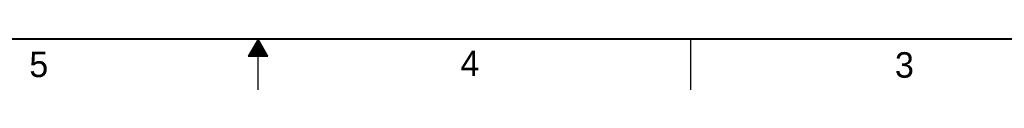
# Model space of a CAD drawing. Header units: inches. Extents: x 0 to 34, y 0 to 22.
# Tile 8 of 20: x 14.7 to 24.3, y 0 to 0.5. Entities that reach past the tile are written whole.
import ezdxf

# ---------------------------------------------------------------- set-up
doc = ezdxf.new("R2010")
doc.units = ezdxf.units.IN
doc.header["$LTSCALE"] = 1.87
doc.header["$MEASUREMENT"] = 0
doc.layers.get('0').update_dxf_attribs({"linetype": 'CONTINUOUS'})
doc.styles.add('TEXTSTYLE_2', font='txt')

msp = doc.modelspace()

# ---------------------------------------------------------------- linework, layer by layer
at = {"color": 2, "linetype": 'CONTINUOUS'}
for p, q in [((17, 0.5), (16.902, 0.3303)), ((16.9942, 0.49), (17.0058, 0.49)), ((17.098, 0.3303), (17, 0.5)), ((17, 0), (17, 0.5)), ((21.25, 0), (21.25, 0.5)), ((16.9365, 0.39), (17.0635, 0.39)), ((16.9423, 0.4), (17.0578, 0.4)), ((16.9481, 0.41), (17.052, 0.41)), ((16.9538, 0.42), (17.0462, 0.42)), ((16.9596, 0.43), (17.0404, 0.43)), ((16.9654, 0.44), (17.0347, 0.44)), ((16.9712, 0.45), (17.0289, 0.45)), ((16.9769, 0.46), (17.0231, 0.46)), ((16.9827, 0.47), (17.0173, 0.47)), ((16.9885, 0.48), (17.0116, 0.48)), ((16.902, 0.3303), (17.098, 0.3303)), ((16.9076, 0.34), (17.0924, 0.34)), ((16.9134, 0.35), (17.0866, 0.35)), ((16.9192, 0.36), (17.0808, 0.36)), ((16.925, 0.37), (17.0751, 0.37)), ((16.9307, 0.38), (17.0693, 0.38))]:
    msp.add_line(p, q, dxfattribs=at)
at = {"color": 7, "linetype": 'CONTINUOUS', "const_width": 0.02}
msp.add_lwpolyline([(0.5, 0.5), (33.5, 0.5)], dxfattribs=at)

# ---------------------------------------------------------------- texts
at = {"color": 2, "linetype": 'CONTINUOUS', "char_height": 0.25, "width": 0.25, "attachment_point": 1, "line_spacing_factor": 0.9, "style": 'TEXTSTYLE_2'}
for s, insert in [('4', (18.9884, 0.3869)), ('5', (14.754, 0.3762)), ('3', (23.2555, 0.371))]:
    msp.add_mtext(s, dxfattribs=dict(at, insert=insert))

doc.saveas('drawing.dxf')
